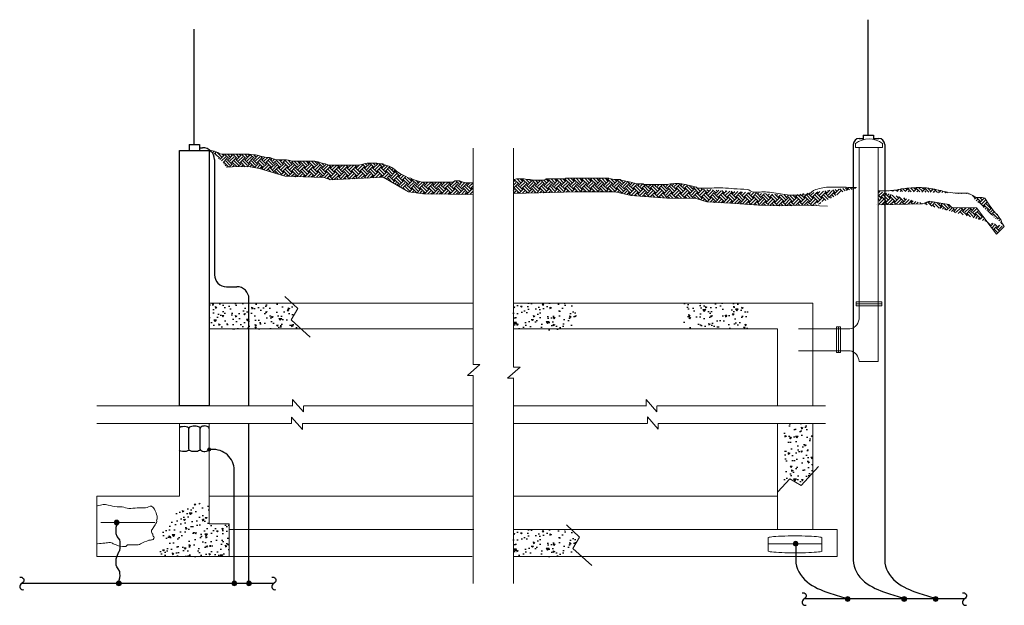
# Model space of a CAD drawing. Header units: millimetres. Extents: x -2360 to 10457, y -6472 to 6130.
# Tile 3 of 5: x 5492 to 10441, y -1498 to 1444. Entities that reach past the tile are written whole.
import ezdxf

# ---------------------------------------------------------------- set-up
doc = ezdxf.new("R2010")
doc.units = ezdxf.units.MM
for name, color, linetype in [('-AS-BUILT', 240, 'Continuous'), ('E-BLDG-OTLN', 3, 'Continuous'), ('E-DETL-MBND', 1, 'Continuous'), ('E-DETL-PATT', 1, 'Continuous'), ('E-DETL-STLS', 4, 'Continuous')]:
    doc.layers.add(name, color=color, linetype=linetype)
pattern_1 = [(5, (-4561.35, -4822.745), (56.22064, -67.00115), [9.1108, -100.2189]), (310, (-4561.35, -4822.745), (52.69306, 76.52986), [7.28865, -80.17514]), (55.4514, (-4556.66, -4828.33), (108.9137, 9.52863), [7.743, -85.173]), (1.1842, (-4544.17, -4805.57), (77.4557, -105.8911), [13.6662, -150.3284]), (51.6356, (-4537.71, -4814.39), (163.9596, 3.3891), [11.6145, -127.7594]), (306.1842, (-4544.17, -4805.57), (163.9596, 3.3892), [10.933, -120.2627]), (336, (-4539.87, -4818.45), (16.68888, -85.85683), [9.1108, -100.2189]), (281, (-4539.87, -4818.45), (83.1888, 41.3884), [7.28865, -80.17514]), (26.4514, (-4538.48, -4825.604), (99.87764, -44.4685), [7.743, -85.173]), (352.5, (-4561.346, -4822.745), (29.63927, 27.550264), [0, -79.20332, 0, -81.38991, 0, -80.47883]), (322.5, (-4561.346, -4822.745), (56.47603, 11.28197), [0, -46.4044, 0, -77.38115, 0, -30.67306]), (282.5, (-4580.5, -4803.59), (43.91663, -47.79145), [0, -30.36937, 0, -94.75243, 0, -125.72919]), (272.5, (-4589.09, -4795), (58.69304, -41.4955), [0, -39.48018, 0, -62.92533, 0, -89.28595])]
pattern_2 = [(315, (-4561.346, -4685.37), (42.948774, -1e-14), [30.36937, -30.36937]), (315, (-4553.294, -4677.317), (42.948774, -1e-14), [30.36937, -30.36937]), (315, (-4545.24, -4669.264), (42.948774, -1e-14), [30.36937, -30.36937]), (45, (-4539.872, -4669.264), (1e-14, 42.948774), [30.36937, -30.36937]), (45, (-4531.82, -4677.317), (1e-14, 42.948774), [30.36937, -30.36937]), (45, (-4523.766, -4685.37), (1e-14, 42.948774), [30.36937, -30.36937])]

msp = doc.modelspace()

# ---------------------------------------------------------------- hatches: boundary and pattern name
at = {"layer": 'E-DETL-PATT'}
h = msp.add_hatch(dxfattribs=at)
h.set_pattern_fill('EARTH', color=1, scale=121.477479, angle=315, style=0)
h.set_pattern_definition(pattern_2)
h.paths.add_polyline_path([(7387.9, 682.2), (7381.6, 688.6), (7372, 694.9), (7362.5, 701.3), (7349.9, 707.6), (7337.2, 710.8), (7321.3, 717.1), (7318.2, 720.3), (7305.5, 720.3), (7286.5, 723.4), (7273.8, 723.4), (7261.1, 723.4), (7245.3, 723.4), (7238.9, 723.4), (7223.1, 720.3), (7210.4, 717.1), (7197.7, 713.9), (7185, 713.9), (7169.2, 713.9), (7156.5, 713.9), (7153.3, 713.9), (7140.7, 713.9), (7128, 713.9), (7112.1, 713.9), (7096.3, 713.9), (7077.3, 713.9), (7064.6, 713.9), (7051.9, 713.9), (7045.6, 713.9), (7029.7, 720.3), (7010.7, 723.4), (6991.7, 729.8), (6975.9, 733), (6963.2, 733), (6944.2, 733), (6931.5, 733), (6918.8, 733), (6906.1, 733), (6893.4, 733), (6880.8, 733), (6879.3, 733), (6898, 655.8), (7022.5, 651.8), (7053.5, 639.8), (7318.2, 652.5), (7447, 579.1), (7521.4, 569), (7771.9, 566.1), (7771.9, 625.2), (7758.7, 625.2), (7746, 625.2), (7733.4, 625.2), (7720.7, 628.3), (7704.8, 634.7), (7692.2, 634.7), (7679.5, 634.7), (7670, 628.3), (7654.1, 628.3), (7641.5, 628.3), (7628.8, 628.3), (7616.1, 628.3), (7603.4, 628.3), (7590.7, 628.3), (7578.1, 628.3), (7565.4, 628.3), (7552.7, 628.3), (7540, 628.3), (7527.3, 628.3), (7514.7, 628.3), (7502, 631.5), (7479.8, 637.8), (7470.3, 641), (7457.6, 647.4), (7444.9, 650.5), (7432.3, 656.9), (7419.6, 663.2), (7406.9, 669.6)])
h.paths.add_polyline_path([(6879.3, 733), (6868.1, 733), (6861.8, 733), (6849.1, 736.1), (6833.2, 739.3), (6817.4, 739.3), (6804.7, 739.3), (6792, 739.3), (6779.3, 742.5), (6766.7, 745.6), (6747.7, 752), (6731.8, 752), (6719.1, 755.2), (6700.1, 758.3), (6693.8, 761.5), (6677.9, 764.7), (6665.2, 764.7), (6646.2, 767.8), (6627.2, 767.8), (6614.5, 767.8), (6601.9, 767.8), (6586, 767.8), (6573.3, 767.8), (6560.7, 767.8), (6548, 767.8), (6535.3, 767.8), (6522.6, 767.8), (6509.9, 767.8), (6497.3, 771), (6487.8, 777.3), (6471.9, 783.7), (6453.5, 787.6), (6444.5, 787.7, -0.088127), (6529.7, 702.6), (6591.7, 706.3), (6650.2, 705.3), (6697.4, 696.9), (6795.7, 666.6), (6827.1, 658.8), (6868.8, 656.7), (6898, 655.8)])
h = msp.add_hatch(dxfattribs=at)
h.set_pattern_fill('EARTH', color=1, scale=121.477479, angle=315, style=0)
h.set_pattern_definition(pattern_2)
edge = h.paths.add_edge_path()
edge.add_spline(control_points=[(9712.9, 590.5), (9690.3, 587.9), (9667.7, 585.2), (9645.1, 582.5), (9623.1, 579.9), (9602.2, 571.5), (9582.1, 561.5), (9558.8, 549.9), (9536.4, 537.7), (9514.8, 523.6), (9507.8, 519.1), (9500.8, 514.4), (9493.8, 509.7)], knot_values=[0.18539, 0.18539, 0.18539, 0.18539, 0.419894, 0.419894, 0.419894, 0.648234, 0.648234, 0.648234, 0.913363, 0.913363, 0.913363, 1, 1, 1, 1], degree=3, periodic=0)
edge.add_line((9629, 579), (9635.7, 582.4))
edge.add_line((9635.7, 582.4), (9648.4, 585.5))
edge.add_line((9648.4, 585.5), (9661.1, 588.7))
edge.add_line((9661.1, 588.7), (9673.7, 591.9))
edge.add_line((9673.7, 591.9), (9686.4, 595))
edge.add_line((9686.4, 595), (9699.1, 598.2))
edge.add_spline(control_points=[(9699.1, 598.2), (9690.1, 598.4), (9674.5, 599), (9658.6, 599.8)], knot_values=[0.940623, 0.940623, 0.940623, 0.940623, 1, 1, 1, 1], degree=3, periodic=0)
edge.add_spline(control_points=[(9658.6, 599.8), (9628.2, 600.6), (9597.2, 601.1), (9566.4, 601.5), (9542.2, 601.8), (9518.5, 595.5), (9494.9, 588.8), (9479, 584.3), (9469, 566.1), (9452.9, 563.6), (9415.4, 557.9), (9376.9, 559.4), (9339.4, 563.6), (9309.9, 566.9), (9280.6, 573.1), (9251.1, 576.2), (9227.5, 578.7), (9203.2, 573.4), (9179.6, 576.2), (9169.1, 577.5), (9160.8, 588.1), (9150.2, 588.8), (9127.8, 590.5), (9105.3, 591.4), (9082.9, 593.1), (9064.7, 594.4), (9046.6, 596.4), (9028.3, 597.3), (8998.6, 598.7), (8969, 594.8), (8939.3, 595), (8925.7, 595.1), (8912, 595.4), (8898.4, 595.4)], knot_values=[0.001497, 0.001497, 0.001497, 0.001497, 0.114062, 0.114062, 0.114062, 0.202287, 0.202287, 0.202287, 0.261903, 0.261903, 0.261903, 0.39988, 0.39988, 0.39988, 0.508312, 0.508312, 0.508312, 0.595191, 0.595191, 0.595191, 0.634121, 0.634121, 0.634121, 0.716054, 0.716054, 0.716054, 0.782685, 0.782685, 0.782685, 0.890943, 0.890943, 0.890943, 0.940623, 0.940623, 0.940623, 0.940623], degree=3, periodic=0)
edge.add_line((9365.2, 561.2), (9383.8, 510.9))
edge.add_line((9383.8, 510.9), (9394.8, 511.1))
edge.add_line((9394.8, 511.1), (9396.9, 513.2))
edge.add_line((9396.9, 513.2), (9397.2, 511.2))
edge.add_line((9397.2, 511.2), (9434.1, 511.9))
edge.add_line((9434.1, 511.9), (9478.8, 510.2))
edge.add_line((9478.8, 510.2), (9483.6, 512.6))
edge.add_line((9483.6, 512.6), (9493.1, 519))
edge.add_line((9493.1, 519), (9502.6, 525.3))
edge.add_line((9502.6, 525.3), (9515.3, 528.5))
edge.add_line((9515.3, 528.5), (9527.2, 531.5))
edge.add_spline(control_points=[(9712.9, 590.5), (9690.3, 587.9), (9667.7, 585.2), (9645.1, 582.5), (9623.1, 579.9), (9602.2, 571.5), (9582.1, 561.5), (9558.8, 549.9), (9536.4, 537.7), (9514.8, 523.6), (9507.8, 519.1), (9500.8, 514.4), (9493.8, 509.7)], knot_values=[0.18539, 0.18539, 0.18539, 0.18539, 0.419894, 0.419894, 0.419894, 0.648234, 0.648234, 0.648234, 0.913363, 0.913363, 0.913363, 1, 1, 1, 1], degree=3, periodic=0)
edge.add_line((9530.3, 533.2), (9537.4, 538))
edge.add_line((9537.4, 538), (9539.6, 538.5))
edge = h.paths.add_edge_path()
edge.add_spline(control_points=[(9658.6, 599.8), (9628.2, 600.6), (9597.2, 601.1), (9566.4, 601.5), (9542.2, 601.8), (9518.5, 595.5), (9494.9, 588.8), (9479, 584.3), (9469, 566.1), (9452.9, 563.6), (9415.4, 557.9), (9376.9, 559.4), (9339.4, 563.6), (9309.9, 566.9), (9280.6, 573.1), (9251.1, 576.2), (9227.5, 578.7), (9203.2, 573.4), (9179.6, 576.2), (9169.1, 577.5), (9160.8, 588.1), (9150.2, 588.8), (9127.8, 590.5), (9105.3, 591.4), (9082.9, 593.1), (9064.7, 594.4), (9046.6, 596.4), (9028.3, 597.3), (8998.6, 598.7), (8969, 594.8), (8939.3, 595), (8925.7, 595.1), (8912, 595.4), (8898.4, 595.4)], knot_values=[0.001497, 0.001497, 0.001497, 0.001497, 0.114062, 0.114062, 0.114062, 0.202287, 0.202287, 0.202287, 0.261903, 0.261903, 0.261903, 0.39988, 0.39988, 0.39988, 0.508312, 0.508312, 0.508312, 0.595191, 0.595191, 0.595191, 0.634121, 0.634121, 0.634121, 0.716054, 0.716054, 0.716054, 0.782685, 0.782685, 0.782685, 0.890943, 0.890943, 0.890943, 0.940623, 0.940623, 0.940623, 0.940623], degree=3, periodic=0)
edge.add_line((8898.4, 595.4), (8893.4, 603))
edge.add_line((8893.4, 603), (8880.7, 606.1))
edge.add_line((8880.7, 606.1), (8868, 609.3))
edge.add_line((8868, 609.3), (8852.2, 612.5))
edge.add_line((8852.2, 612.5), (8839.5, 615.7))
edge.add_line((8839.5, 615.7), (8820.5, 618.8))
edge.add_line((8820.5, 618.8), (8807.8, 622))
edge.add_line((8807.8, 622), (8798.3, 622))
edge.add_line((8798.3, 622), (8785.6, 622))
edge.add_line((8785.6, 622), (8763.5, 618.8))
edge.add_line((8763.5, 618.8), (8744.4, 615.7))
edge.add_line((8744.4, 615.7), (8731.8, 615.7))
edge.add_line((8731.8, 615.7), (8715.9, 615.7))
edge.add_line((8715.9, 615.7), (8703.2, 615.7))
edge.add_line((8703.2, 615.7), (8690.6, 615.7))
edge.add_line((8690.6, 615.7), (8677.9, 615.7))
edge.add_line((8677.9, 615.7), (8665.2, 615.7))
edge.add_line((8665.2, 615.7), (8652.5, 615.7))
edge.add_line((8652.5, 615.7), (8639.8, 615.7))
edge.add_line((8639.8, 615.7), (8627.2, 615.7))
edge.add_line((8627.2, 615.7), (8627.2, 618.8))
edge.add_line((8627.2, 618.8), (8614.5, 618.8))
edge.add_line((8614.5, 618.8), (8598.6, 618.8))
edge.add_line((8598.6, 618.8), (8586, 622))
edge.add_line((8586, 622), (8563.8, 628.3))
edge.add_line((8563.8, 628.3), (8547.9, 631.5))
edge.add_line((8547.9, 631.5), (8532.1, 634.7))
edge.add_line((8532.1, 634.7), (8516.2, 637.8))
edge.add_line((8516.2, 637.8), (8509.9, 641))
edge.add_line((8509.9, 641), (8490.9, 641))
edge.add_line((8490.9, 641), (8478.2, 641))
edge.add_line((8478.2, 641), (8465.5, 644.2))
edge.add_line((8465.5, 644.2), (8452.8, 647.4))
edge.add_line((8452.8, 647.4), (8440.2, 647.4))
edge.add_line((8440.2, 647.4), (8427.5, 647.4))
edge.add_line((8427.5, 647.4), (8414.8, 647.4))
edge.add_line((8414.8, 647.4), (8402.1, 647.4))
edge.add_line((8402.1, 647.4), (8389.5, 647.4))
edge.add_line((8389.5, 647.4), (8386.3, 647.4))
edge.add_line((8386.3, 647.4), (8373.6, 647.4))
edge.add_line((8373.6, 647.4), (8357.8, 647.4))
edge.add_line((8357.8, 647.4), (8335.6, 647.4))
edge.add_line((8335.6, 647.4), (8322.9, 647.4))
edge.add_line((8322.9, 647.4), (8303.9, 647.4))
edge.add_line((8303.9, 647.4), (8284.9, 647.4))
edge.add_line((8284.9, 647.4), (8265.8, 647.4))
edge.add_line((8265.8, 647.4), (8250, 647.4))
edge.add_line((8250, 647.4), (8237.3, 647.4))
edge.add_line((8237.3, 647.4), (8234.1, 644.2))
edge.add_line((8234.1, 644.2), (8218.3, 644.2))
edge.add_line((8218.3, 644.2), (8206, 644.2))
edge.add_line((8206, 644.2), (8222.1, 577.8))
edge.add_line((8222.1, 577.8), (8291.5, 579.5))
edge.add_line((8291.5, 579.5), (8485.3, 579.5))
edge.add_line((8485.3, 579.5), (8565.3, 560.5))
edge.add_line((8565.3, 560.5), (8745.2, 547.8))
edge.add_line((8745.2, 547.8), (8893.2, 546.5))
edge.add_line((8893.2, 546.5), (8945.6, 528.8))
edge.add_line((8945.6, 528.8), (9065.6, 522.9))
edge.add_line((9065.6, 522.9), (9205.1, 513))
edge.add_line((9205.1, 513), (9321.8, 509.8))
edge.add_line((9321.8, 509.8), (9383.8, 510.9))
edge.add_line((9383.8, 510.9), (9365.2, 561.2))
h.paths.add_polyline_path([(8206, 644.2), (8199.3, 644.2), (8183.4, 644.2), (8170.8, 644.2), (8154.9, 644.2), (8142.2, 644.2), (8139.1, 644.2), (8129.6, 637.8), (8113.7, 637.8), (8097.9, 637.8), (8085.2, 637.8), (8072.5, 637.8), (8061.5, 640), (8061.5, 573.7), (8222.1, 577.8)])
h.paths.add_polyline_path([(8061.5, 640), (8056.7, 641), (8040.8, 641), (8028.1, 644.2), (8015.5, 644.2), (8002.8, 644.2), (7990.1, 644.2), (7977.4, 641), (7973.7, 637.3), (7973.7, 571.4), (8061.5, 573.7)])
h = msp.add_hatch(dxfattribs=at)
h.set_pattern_fill('EARTH', color=1, scale=121.477479, angle=315, style=0)
h.set_pattern_definition(pattern_2)
edge = h.paths.add_edge_path()
edge.add_line((9788.1, 513.9), (10030.3, 518.9))
edge.add_line((10030.3, 518.9), (10064.2, 531.9))
edge.add_line((10064.2, 531.9), (10162.3, 515.8))
edge.add_line((10162.3, 515.8), (10177.8, 500.3))
edge.add_line((10177.8, 500.3), (10301.3, 498.6))
edge.add_line((10301.3, 498.6), (10401.4, 366.6))
edge.add_line((10401.4, 366.6), (10441.4, 404.8))
edge.add_spline(control_points=[(9808.8, 584.1), (9828.9, 583.3), (9849, 583.5), (9869, 584.6), (9880.3, 585.3), (9891.5, 587), (9902.7, 588.8), (9909.7, 590), (9916.6, 591.9), (9923.7, 593.1), (9936.2, 595.1), (9948.9, 596.3), (9961.5, 597.3), (9995, 599.9), (10029.1, 601.9), (10062.4, 597.3), (10089.4, 593.5), (10115.5, 585.2), (10142.3, 580.4), (10160.4, 577.2), (10178.5, 572), (10196.9, 572), (10217.9, 572), (10239, 572), (10260, 572)], knot_values=[0, 0, 0, 0, 0.132454, 0.132454, 0.132454, 0.207028, 0.207028, 0.207028, 0.254226, 0.254226, 0.254226, 0.337978, 0.337978, 0.337978, 0.559975, 0.559975, 0.559975, 0.739585, 0.739585, 0.739585, 0.861242, 0.861242, 0.861242, 1, 1, 1, 1], degree=3, periodic=0)
edge.add_line((10260, 572), (10267.1, 570))
edge.add_line((10267.1, 570), (10273.4, 566.5))
edge.add_line((10273.4, 566.5), (10282.9, 560.2))
edge.add_line((10282.9, 560.2), (10292.4, 553.8))
edge.add_line((10292.4, 553.8), (10305.1, 550.7))
edge.add_line((10305.1, 550.7), (10317.8, 550.7))
edge.add_line((10317.8, 550.7), (10330.5, 550.7))
edge.add_line((10330.5, 550.7), (10343.1, 547.5))
edge.add_line((10343.1, 547.5), (10349.5, 538))
edge.add_line((10349.5, 538), (10355.8, 528.5))
edge.add_line((10355.8, 528.5), (10362.1, 519))
edge.add_line((10362.1, 519), (10368.5, 509.4))
edge.add_line((10368.5, 509.4), (10374.8, 499.9))
edge.add_line((10374.8, 499.9), (10381.2, 490.4))
edge.add_line((10381.2, 490.4), (10390.7, 480.9))
edge.add_line((10390.7, 480.9), (10397, 471.4))
edge.add_line((10397, 471.4), (10406.5, 465.1))
edge.add_line((10406.5, 465.1), (10412.9, 455.5))
edge.add_line((10412.9, 455.5), (10419.2, 446))
edge.add_line((10419.2, 446), (10425.5, 436.5))
edge.add_line((10425.5, 436.5), (10428.7, 423.8))
edge.add_line((10428.7, 423.8), (10435, 414.3))
edge.add_line((10435, 414.3), (10441.4, 404.8))
edge.add_line((10441.4, 404.8), (10260, 572))
edge.add_line((9808.8, 584.1), (9810.3, 514.3))
h = msp.add_hatch(dxfattribs=at)
h.set_pattern_fill('AR-CONC', color=1, scale=12.147748, angle=315, style=0)
h.set_pattern_definition(pattern_1)
h.paths.add_polyline_path([(6890.7, -7.1), (6860.5, 20.9), (6570.7, 20.9), (6570.7, -109.5), (6907.4, -109.5), (6856.6, -63.9)])
h.paths.add_polyline_path([(6570.7, 20.9), (6444.5, 20.9), (6444.5, -109.5), (6570.7, -109.5)])
h = msp.add_hatch(dxfattribs=at)
h.set_pattern_fill('AR-CONC', color=1, scale=12.147748, angle=315, style=0)
h.set_pattern_definition([(5, (-4561.35, -3684.15), (56.22064, -67.00115), [9.1108, -100.2189]), (310, (-4561.35, -3684.15), (52.69306, 76.52986), [7.28865, -80.17514]), (55.4514, (-4556.66, -3689.73), (108.9137, 9.52863), [7.743, -85.173]), (1.1842, (-4544.17, -3666.97), (77.4557, -105.8911), [13.6662, -150.3284]), (51.6356, (-4537.71, -3675.79), (163.9596, 3.3891), [11.6145, -127.7594]), (306.1842, (-4544.17, -3666.97), (163.9596, 3.3892), [10.933, -120.2627]), (336, (-4539.87, -3679.85), (16.68888, -85.85683), [9.1108, -100.2189]), (281, (-4539.87, -3679.85), (83.1888, 41.3884), [7.28865, -80.17514]), (26.4514, (-4538.48, -3687.01), (99.87764, -44.4685), [7.743, -85.173]), (352.5, (-4561.346, -3684.146), (29.63927, 27.550264), [0, -79.20332, 0, -81.38991, 0, -80.47883]), (322.5, (-4561.346, -3684.146), (56.47603, 11.28197), [0, -46.4044, 0, -77.38115, 0, -30.67306]), (282.5, (-4580.5, -3664.99), (43.91663, -47.79145), [0, -30.36937, 0, -94.75243, 0, -125.7292]), (272.5, (-4589.09, -3656.4), (58.69304, -41.4955), [0, -39.48018, 0, -62.92533, 0, -89.28595])])
h.paths.add_polyline_path([(8272.2, -72.9), (8306.3, -16.1), (8266.3, 20.9), (7973.7, 20.9), (7973.7, -114), (8318, -114)])
h = msp.add_hatch(dxfattribs=at)
h.set_pattern_fill('AR-CONC', color=1, scale=12.147748, angle=315, style=0)
h.set_pattern_definition(pattern_1)
h.paths.add_polyline_path([(9163.1, -16.1), (9123.2, 20.9), (8822, 20.9), (8861.9, -16.1), (8827.8, -72.9), (8868.6, -109.5), (9169.8, -109.5), (9129, -72.9)])
h = msp.add_hatch(dxfattribs=at)
h.set_pattern_fill('AR-CONC', color=1, scale=12.147748, angle=315, style=0)
h.set_pattern_definition(pattern_1)
h.paths.add_polyline_path([(9478.5, -584.8), (9335.6, -584.8), (9335.6, -892.4), (9364, -861.7), (9420.8, -895.8), (9478.5, -831.5)])
h = msp.add_hatch(dxfattribs=at)
h.set_pattern_fill('AR-CONC', color=1, scale=12.147748, angle=315, style=0)
h.set_pattern_definition(pattern_1)
h.paths.add_polyline_path([(6544.5, -1088.3), (6444.5, -1088.3), (6444.5, -979.6), (6359.9, -989), (6292.3, -1008.3), (6253.7, -1077.4), (6199.1, -1144.9), (6186.2, -1252.6), (6544.5, -1252.6)])
h = msp.add_hatch(dxfattribs=at)
h.set_pattern_fill('AR-CONC', color=1, scale=12.147748, angle=315, style=0)
h.set_pattern_definition(pattern_1)
h.paths.add_polyline_path([(8272.2, -1211.5), (8306.3, -1154.7), (8266.3, -1117.7), (7973.7, -1117.7), (7973.7, -1252.6), (8318, -1252.6)])

# ---------------------------------------------------------------- linework, layer by layer
at = {"layer": '-AS-BUILT', "color": 1}
for p, q in [((9682.1, 817.9), (9682.1, -1188.3)), ((9840.3, 817.9), (9840.3, -1188.3))]:
    msp.add_line(p, q, dxfattribs=at)
at = {"layer": 'Defpoints'}
msp.add_lwpolyline([(6295.2, 787.7), (6444.5, 787.7), (6444.5, -496.4), (6295.2, -496.4)], close=True, dxfattribs=at)
at = {"layer": 'E-BLDG-OTLN', "color": 1, "lineweight": 13}
for p, q in [((7771.9, -149.8), (7771.9, 799)), ((7973.7, -162.7, 6.4), (7973.7, 799, 6.4)), ((9693.4, 802.3, 6.4), (9693.4, 822.9, 6.4)), ((9693.4, 802.3), (9829, 802.3)), ((9711.5, -49.4), (9711.5, 802.3)), ((9808.1, -272.6), (9808.1, 802.3)), ((9829, 802.3, 6.4), (9829, 822, 6.4)), ((6295.2, 787.7), (6444.5, 787.7)), ((6295.2, -496.4), (6295.2, 787.7)), ((6444.5, -496.4), (6444.5, 787.7)), ((6444.5, 20.9), (7771.9, 20.9)), ((7972.4, 20.9), (9478.5, 20.9)), ((9478.5, -496.4), (9478.5, 20.9)), ((9824.8, 16.8, 6.4), (9696.3, 16.8, 6.4)), ((6444.5, -109.5), (7771.9, -109.5)), ((7976.6, -109.5), (9302, -109.5)), ((9302, -496.4), (9302, -109.5)), ((9407.1, -109.5), (9665.2, -109.5)), ((9607.6, -228, 6.4), (9607.6, -99.5, 6.4)), ((7772, -288.6), (7771.9, -149.8)), ((7973.8, -301.1, 6.4), (7973.7, -162.7, 6.4)), ((9407.1, -218.8), (9666.1, -218.8)), ((7742.7, -343.6), (7805.2, -288.6)), ((7772, -288.6), (7805.2, -288.6)), ((9711.5, -272.6), (9808.1, -272.6)), ((7742.7, -343.6), (7772, -343.6)), ((7771.9, -1388.3), (7771.9, -343.2)), ((7772, -468.3), (7772, -343.6)), ((7944.5, -356.1), (8007, -301.1)), ((7973.8, -301.1), (8007, -301.1)), ((7944.5, -356.1), (7973.8, -356.1)), ((7973.7, -1388.3), (7973.7, -355)), ((7973.8, -480.8), (7973.8, -356.1)), ((6864, -496.9), (6864, -463.7)), ((6919, -526.2), (6864, -463.7)), ((8640.3, -497.3), (8640.3, -464.1)), ((8695.3, -526.6), (8640.3, -464.1)), ((5879.2, -496.4), (6864.1, -496.4)), ((6918, -496.4), (7771.9, -496.4)), ((6919, -526.2), (6919, -496.9)), ((7973.7, -496.4), (8639, -496.4)), ((8695.3, -526.6), (8695.3, -497.3)), ((8695.5, -496.4), (9542.4, -496.4)), ((5879.2, -584.8), (6857.4, -584.8)), ((6295.2, -950.2), (6295.2, -583.5)), ((6444.5, -1088.3), (6444.5, -587.7)), ((6858.2, -585.2), (6858.2, -552)), ((6913.2, -614.5), (6858.2, -552)), ((6913.2, -614.5), (6913.2, -585.2)), ((6913.4, -584.8), (7771.9, -584.8)), ((7973.7, -584.8), (8646.7, -584.8)), ((8647.1, -584.1), (8647.1, -550.9)), ((8702.1, -613.4), (8647.1, -550.9)), ((8701.1, -584.8), (9542.4, -584.8)), ((8702.1, -613.4), (8702.1, -584.1)), ((9302, -1117.3), (9302, -584.9)), ((9478.5, -1117.7), (9478.5, -584.8)), ((5879.2, -1252.6), (5879.2, -950.2)), ((5879.2, -950.2), (6295.2, -950.2)), ((6444.5, -950.2), (7771.9, -950.2)), ((7973.7, -950.2), (9302, -950.2)), ((5900.1, -1081.6), (6171.9, -1081.6)), ((6444.5, -1088.3, 6.4), (6544.5, -1088.3, 6.4)), ((6544.5, -1088.3, 6.4), (6544.5, -1252.6, 6.4)), ((6544.5, -1117.7), (7774.8, -1117.7)), ((7972.4, -1117.7), (9601.5, -1117.7)), ((9601.5, -1252.6), (9601.5, -1117.7)), ((9254.8, -1225.3, 6.4), (9254.8, -1158.8, 6.4)), ((9523.9, -1225.3, 6.4), (9523.9, -1158, 6.4)), ((9254, -1188.3, 6.4), (9524.9, -1188.3, 6.4)), ((5879.2, -1252.6), (7766.4, -1252.6)), ((7972.4, -1252.6), (9601.5, -1252.6))]:
    msp.add_line(p, q, dxfattribs=at)
at = {"layer": 'E-BLDG-OTLN', "color": 1, "lineweight": 13, "elevation": -2.2}
for points in [[(6444.5, 787.7), (6453.5, 787.6), (6471.9, 783.7), (6487.8, 777.3), (6497.3, 771), (6509.9, 767.8), (6522.6, 767.8), (6535.3, 767.8), (6548, 767.8), (6560.7, 767.8), (6573.3, 767.8), (6573.3, 767.8), (6586, 767.8), (6601.9, 767.8), (6614.5, 767.8), (6627.2, 767.8), (6646.2, 767.8), (6665.2, 764.7), (6677.9, 764.7), (6693.8, 761.5), (6700.1, 758.3), (6719.1, 755.2), (6731.8, 752), (6747.7, 752), (6766.7, 745.6), (6779.3, 742.5), (6779.3, 742.5), (6792, 739.3), (6804.7, 739.3), (6817.4, 739.3), (6833.2, 739.3), (6849.1, 736.1), (6861.8, 733), (6868.1, 733), (6880.8, 733), (6893.4, 733), (6906.1, 733), (6918.8, 733), (6918.8, 733), (6931.5, 733), (6944.2, 733), (6963.2, 733), (6975.9, 733), (6991.7, 729.8), (7010.7, 723.4), (7029.7, 720.3), (7045.6, 713.9), (7051.9, 713.9), (7064.6, 713.9), (7077.3, 713.9), (7096.3, 713.9), (7112.1, 713.9), (7128, 713.9), (7140.7, 713.9), (7153.3, 713.9), (7156.5, 713.9), (7169.2, 713.9), (7185, 713.9), (7197.7, 713.9), (7210.4, 717.1), (7223.1, 720.3), (7238.9, 723.4), (7245.3, 723.4), (7261.1, 723.4), (7273.8, 723.4), (7286.5, 723.4), (7305.5, 720.3), (7318.2, 720.3), (7321.3, 717.1), (7337.2, 710.8), (7349.9, 707.6), (7362.5, 701.3), (7372, 694.9), (7381.6, 688.6), (7387.9, 682.2), (7406.9, 669.6), (7419.6, 663.2), (7432.3, 656.9), (7444.9, 650.5), (7457.6, 647.4), (7470.3, 641), (7479.8, 637.8), (7502, 631.5), (7514.7, 628.3), (7527.3, 628.3), (7540, 628.3), (7552.7, 628.3), (7565.4, 628.3), (7578.1, 628.3), (7590.7, 628.3), (7603.4, 628.3), (7616.1, 628.3), (7628.8, 628.3), (7641.5, 628.3), (7641.5, 628.3), (7654.1, 628.3), (7670, 628.3), (7679.5, 634.7), (7692.2, 634.7), (7704.8, 634.7), (7720.7, 628.3), (7733.4, 625.2), (7746, 625.2), (7758.7, 625.2), (7771.4, 625.2), (7771.4, 625.2)], [(8898.4, 595.4), (8893.4, 603), (8880.7, 606.1), (8868, 609.3), (8852.2, 612.5), (8839.5, 615.7), (8820.5, 618.8), (8807.8, 622), (8798.3, 622), (8785.6, 622), (8763.5, 618.8), (8744.4, 615.7), (8731.8, 615.7), (8715.9, 615.7), (8703.2, 615.7), (8690.6, 615.7), (8677.9, 615.7), (8665.2, 615.7), (8652.5, 615.7), (8639.8, 615.7), (8627.2, 615.7), (8627.2, 618.8), (8614.5, 618.8), (8598.6, 618.8), (8586, 622), (8563.8, 628.3), (8547.9, 631.5), (8532.1, 634.7), (8516.2, 637.8), (8509.9, 641), (8490.9, 641), (8478.2, 641), (8465.5, 644.2), (8452.8, 647.4), (8440.2, 647.4), (8427.5, 647.4), (8414.8, 647.4), (8402.1, 647.4), (8389.5, 647.4), (8386.3, 647.4), (8373.6, 647.4), (8357.8, 647.4), (8335.6, 647.4), (8322.9, 647.4), (8303.9, 647.4), (8284.9, 647.4), (8265.8, 647.4), (8250, 647.4), (8237.3, 647.4), (8234.1, 644.2), (8218.3, 644.2), (8199.3, 644.2), (8183.4, 644.2), (8170.8, 644.2), (8154.9, 644.2), (8142.2, 644.2), (8139.1, 644.2), (8129.6, 637.8), (8113.7, 637.8), (8097.9, 637.8), (8085.2, 637.8), (8072.5, 637.8), (8072.5, 637.8), (8056.7, 641), (8040.8, 641), (8028.1, 644.2), (8015.5, 644.2), (8002.8, 644.2), (7990.1, 644.2), (7977.4, 641), (7974.2, 637.8)]]:
    msp.add_lwpolyline(points, dxfattribs=at)
at = {"layer": 'E-BLDG-OTLN', "color": 1, "lineweight": 13, "flags": 128}
for points in [[(6529.7, 702.6), (6591.7, 706.3), (6650.2, 705.3), (6697.4, 696.9), (6795.7, 666.6), (6827.1, 658.8), (6868.8, 656.7), (7022.5, 651.8), (7053.5, 639.8), (7318.2, 652.5), (7447, 579.1), (7521.4, 569), (7771.9, 566.1)], [(7973.7, 571.4), (8291.5, 579.5), (8485.3, 579.5), (8565.3, 560.5), (8745.2, 547.8), (8893.2, 546.5), (8945.6, 528.8), (9065.6, 522.9), (9205.1, 513), (9321.8, 509.8), (9434.1, 511.9), (9552.1, 507.6)], [(9808.1, 514.3), (10030.3, 518.9), (10064.2, 531.9), (10162.3, 515.8), (10177.8, 500.3), (10301.3, 498.6), (10401.4, 366.6), (10441.4, 404.8)], [(6825, 53.8), (6890.7, -7.1), (6856.6, -63.9), (6952.4, -149.9)], [(9303.1, -927.5), (9364, -861.7), (9420.8, -895.8), (9506.8, -800)], [(8240.5, -1093.8), (8306.3, -1154.7), (8272.2, -1211.5), (8368, -1297.5)]]:
    msp.add_lwpolyline(points, dxfattribs=at)
at = {"layer": 'E-BLDG-OTLN', "color": 1, "lineweight": 13}
msp.add_polyline3d([(10260, 572, 6.4), (10267.1, 570, -2.2), (10273.4, 566.5, -2.2), (10282.9, 560.2, -2.2), (10292.4, 553.8, -2.2), (10305.1, 550.7, -2.2), (10317.8, 550.7, -2.2), (10330.5, 550.7, -2.2), (10343.1, 547.5, -2.2), (10349.5, 538, -2.2), (10355.8, 528.5, -2.2), (10362.1, 519, -2.2), (10368.5, 509.4, -2.2), (10374.8, 499.9, -2.2), (10381.2, 490.4, -2.2), (10390.7, 480.9, -2.2), (10397, 471.4, -2.2), (10406.5, 465.1, -2.2), (10412.9, 455.5, -2.2), (10419.2, 446, -2.2), (10425.5, 436.5, -2.2), (10428.7, 423.8, -2.2), (10435, 414.3, -2.2), (10441.4, 404.8, -2.2), (10441.4, 404.8, -2.2)], dxfattribs=at)
at = {"layer": 'E-BLDG-OTLN', "color": 1, "lineweight": 13, "extrusion": (0, 0, -1)}
for centre, radius, start, end in [((-9760.6, 731.3, -6.4), 113.6, 53.7577, 127.0332), ((-9652.9, -276, 6.4), 58.6, 102.9255, 176.6615)]:
    msp.add_arc(centre, radius, start, end, dxfattribs=at)
at = {"layer": 'E-BLDG-OTLN', "color": 1, "lineweight": 13}
msp.add_arc((9653.5, -52.7, 6.4), 58, 281.6174, 3.18, dxfattribs=at)
msp.add_ellipse((9389.4, -1158.4, 6.4), major_axis=(135.5, 0), ratio=0.069015, start_param=0, end_param=3.141593, dxfattribs=at)
at = {"layer": 'E-BLDG-OTLN', "color": 1, "lineweight": 13, "extrusion": (0, 0, -1)}
msp.add_ellipse((9390.3, -1224.9, 6.4), major_axis=(135.5, 0), ratio=0.068976, start_param=0, end_param=3.141593, dxfattribs=at)
at = {"layer": 'E-BLDG-OTLN', "color": 1, "lineweight": 13}
for points, knots in [([(8897, 597.5, 6.4), (8910.6, 597.5, 6.4), (8924.3, 597.3, 6.4), (8937.9, 597.1, 6.4), (8967.6, 596.9, 6.4), (8997.2, 600.8, 6.4), (9026.9, 599.4, 6.4), (9045.2, 598.5, 6.4), (9063.3, 596.5, 6.4), (9081.5, 595.2, 6.4), (9103.9, 593.5, 6.4), (9126.4, 592.6, 6.4), (9148.8, 591, 6.4), (9159.4, 590.2, 6.4), (9167.7, 579.6, 6.4), (9178.2, 578.3, 6.4), (9201.8, 575.5, 6.4), (9226.1, 580.8, 6.4), (9249.7, 578.3, 6.4), (9279.1, 575.2, 6.4), (9308.5, 569, 6.4), (9338, 565.7, 6.4), (9375.4, 561.5, 6.4), (9414, 560, 6.4), (9451.5, 565.7, 6.4), (9467.6, 568.2, 6.4), (9477.6, 586.4, 6.4), (9493.5, 591, 6.4), (9517, 597.6, 6.4), (9540.8, 603.9, 6.4), (9565, 603.6, 6.4), (9595.8, 603.2, 6.4), (9626.8, 602.7, 6.4), (9657.1, 601.9, 6.4), (9673.1, 601.1, 6.4), (9688.7, 600.6, 6.4), (9697.7, 600.3, -2.2)], [0.0014969, 0.0014969, 0.0014969, 0.0014969, 0.051177, 0.051177, 0.051177, 0.159435, 0.159435, 0.159435, 0.2260663, 0.2260663, 0.2260663, 0.3079997, 0.3079997, 0.3079997, 0.3469292, 0.3469292, 0.3469292, 0.4338079, 0.4338079, 0.4338079, 0.5422405, 0.5422405, 0.5422405, 0.680217, 0.680217, 0.680217, 0.7398328, 0.7398328, 0.7398328, 0.8280585, 0.8280585, 0.8280585, 0.9406234, 0.9406234, 0.9406234, 1, 1, 1, 1]), ([(9808.5, 584.7, 6.4), (9828.5, 583.9, 6.4), (9848.6, 584.2, 6.4), (9868.7, 585.3, 6.4), (9880, 585.9, 6.4), (9891.1, 587.6, 6.4), (9902.3, 589.5, 6.4), (9909.4, 590.7, 6.4), (9916.3, 592.5, 6.4), (9923.3, 593.7, 6.4), (9935.9, 595.8, 6.4), (9948.5, 596.9, 6.4), (9961.2, 597.9, 6.4), (9994.7, 600.5, 6.4), (10028.7, 602.6, 6.4), (10062, 597.9, 6.4), (10089, 594.1, 6.4), (10115.1, 585.9, 6.4), (10141.9, 581.1, 6.4), (10160.1, 577.9, 6.4), (10178.1, 572.7, 6.4), (10196.6, 572.7, 6.4), (10217.6, 572.7, 6.4), (10238.6, 572.7, 6.4), (10259.6, 572.7, 6.4)], [0, 0, 0, 0, 0.132454, 0.132454, 0.132454, 0.207028, 0.207028, 0.207028, 0.254226, 0.254226, 0.254226, 0.337978, 0.337978, 0.337978, 0.559975, 0.559975, 0.559975, 0.739585, 0.739585, 0.739585, 0.861242, 0.861242, 0.861242, 1, 1, 1, 1]), ([(5883.3, -997.4, 6.4), (5892.6, -995.6, 6.4), (5902, -993.7, 6.4), (5911.3, -991.8, 6.4), (5919.6, -990.2, 6.4), (5928.2, -993.3, 6.4), (5936.5, -994.6, 6.4), (5951.6, -997, 6.4), (5966.3, -1000.9, 6.4), (5981.4, -1003, 6.4), (5989.7, -1004.2, 6.4), (5998.3, -1002.3, 6.4), (6006.6, -1003, 6.4), (6018, -1004.1, 6.4), (6028.7, -1011.5, 6.4), (6040.2, -1011.5, 6.4), (6054.2, -1011.5, 6.4), (6068.2, -1009.1, 6.4), (6082.3, -1008.6, 6.4), (6096.2, -1008.2, 6.4), (6110.3, -1008.9, 6.4), (6124.3, -1008.6, 6.4), (6134.9, -1008.5, 6.4), (6145.2, -995.7, 6.4), (6155.1, -1000.2, 6.4), (6167.6, -1006.1, 6.4), (6172.1, -1020.8, 6.4), (6177.5, -1033.9, 6.4), (6181.8, -1044.1, 6.4), (6184.3, -1055, 6.4), (6183.1, -1064.7, 6.4), (6182.9, -1066.7, 6.4), (6180.8, -1068.4, 6.4), (6180.3, -1070.3, 6.4), (6179.6, -1073.8, 6.4), (6182.2, -1078.3, 6.4), (6180.3, -1081.6, 6.4), (6175.9, -1089.2, 6.4), (6171.1, -1096.6, 6.4), (6166.3, -1104, 6.4), (6162.7, -1109.6, 6.4), (6158.6, -1115.1, 6.4), (6155.1, -1120.8, 6.4), (6152.1, -1125.6, 6.4), (6155.4, -1132.6, 6.4), (6157.9, -1137.6, 6.4), (6158.5, -1138.8, 6.4), (6160.3, -1139.3, 6.4), (6160.7, -1140.4, 6.4), (6161.4, -1142.1, 6.4), (6160.1, -1144.4, 6.4), (6160.7, -1146, 6.4), (6161.8, -1149.1, 6.4), (6165.2, -1151.5, 6.4), (6166.3, -1154.5, 6.4), (6167.3, -1156.9, 6.4), (6168.1, -1160.4, 6.4), (6166.3, -1162.9, 6.4), (6164.1, -1165.8, 6.4), (6161.2, -1167.5, 6.4), (6157.9, -1168.5, 6.4), (6152.4, -1170.1, 6.4), (6146.4, -1169.4, 6.4), (6141.1, -1171.3, 6.4), (6126.9, -1176.4, 6.4), (6112.9, -1182.2, 6.4), (6099.1, -1188.1, 6.4), (6095.2, -1189.8, 6.4), (6092, -1193.7, 6.4), (6087.9, -1193.7, 6.4), (6078.5, -1193.7, 6.4), (6069.2, -1193.7, 6.4), (6059.8, -1193.7, 6.4), (6054.2, -1193.7, 6.4), (6048.6, -1193.7, 6.4), (6043, -1193.7, 6.4), (6040.2, -1193.7, 6.4), (6037.4, -1193.7, 6.4), (6034.6, -1193.7, 6.4), (6030.6, -1193.7, 6.4), (6030.2, -1202.1, 6.4), (6026.2, -1202.1, 6.4), (6025.3, -1202.1, 6.4), (6024.3, -1202.1, 6.4), (6023.4, -1202.1, 6.4), (6018.7, -1202.1, 6.4), (6014.1, -1202.1, 6.4), (6009.4, -1202.1, 6.4), (5994.9, -1202.1, 6.4), (5981.1, -1195.3, 6.4), (5967.4, -1190.9, 6.4), (5960.6, -1188.8, 6.4), (5954.8, -1182.3, 6.4), (5947.7, -1182.5, 6.4), (5938.4, -1182.8, 6.4), (5929.1, -1184.6, 6.4), (5919.7, -1185.3, 6.4), (5907.6, -1186.2, 6.4), (5895.4, -1187.2, 6.4), (5883.3, -1188.1, 6.4)], [0, 0, 0, 0, 0.03793, 0.03793, 0.03793, 0.071635, 0.071635, 0.071635, 0.132217, 0.132217, 0.132217, 0.165694, 0.165694, 0.165694, 0.211722, 0.211722, 0.211722, 0.267672, 0.267672, 0.267672, 0.323474, 0.323474, 0.323474, 0.3659, 0.3659, 0.3659, 0.419591, 0.419591, 0.419591, 0.461216, 0.461216, 0.461216, 0.469528, 0.469528, 0.469528, 0.484419, 0.484419, 0.484419, 0.519537, 0.519537, 0.519537, 0.546392, 0.546392, 0.546392, 0.569047, 0.569047, 0.569047, 0.574319, 0.574319, 0.574319, 0.581754, 0.581754, 0.581754, 0.595175, 0.595175, 0.595175, 0.606349, 0.606349, 0.606349, 0.619782, 0.619782, 0.619782, 0.642415, 0.642415, 0.642415, 0.702526, 0.702526, 0.702526, 0.71917, 0.71917, 0.71917, 0.756387, 0.756387, 0.756387, 0.778712, 0.778712, 0.778712, 0.789864, 0.789864, 0.789864, 0.805666, 0.805666, 0.805666, 0.809383, 0.809383, 0.809383, 0.827992, 0.827992, 0.827992, 0.885747, 0.885747, 0.885747, 0.914086, 0.914086, 0.914086, 0.951487, 0.951487, 0.951487, 1, 1, 1, 1])]:
    msp.add_open_spline(points, degree=3, knots=knots, dxfattribs=at)
for points in [[(9696, 6.8, 6.4), (9696, 27.4, 6.4), (9825, 27.4, 6.4), (9825, 6.8, 6.4)], [(9597.6, -99.2, 6.4), (9618.2, -99.2, 6.4), (9618.2, -228.2, 6.4), (9597.6, -228.2, 6.4)]]:
    msp.add_3dface(points, dxfattribs=at)
at = {"layer": 'E-DETL-MBND', "color": 1, "lineweight": -3}
for p, q in [((6342.4, -714.1), (6342.4, -608.1)), ((6399.7, -714.1), (6399.7, -608.1))]:
    msp.add_line(p, q, dxfattribs=at)
at = {"layer": 'E-DETL-MBND', "color": 1, "linetype": 'Continuous', "lineweight": 13}
for radius in [8.07, 6.72, 5.6, 4.67, 3.89, 3.24, 2.7, 2.25]:
    msp.add_circle((6444.5, -714.6), radius, dxfattribs=at)
at = {"layer": 'E-DETL-MBND', "color": 1, "lineweight": -3}
for centre, major_axis, ratio, start_param, end_param in [((6318.8, -608.2), (-23.6, 1.2), 0.334168, 3.141593, 6.283185), ((6371.1, -609.4), (28.7, 0), 0.410892, 0, 3.141593), ((6422.1, -610.6), (22.4, -1.2), 0.613021, 0, 3.141593)]:
    msp.add_ellipse(centre, major_axis=major_axis, ratio=ratio, start_param=start_param, end_param=end_param, dxfattribs=at)
at = {"layer": 'E-DETL-MBND', "color": 1, "lineweight": -3, "extrusion": (0, 0, -1)}
for centre, major_axis, ratio, start_param, end_param in [((6318.8, -717.8), (-23.6, -1.2), 0.334168, 3.141593, 6.283185), ((6371.1, -714.1), (28.7, 0), 0.410892, 0, 3.141593), ((6422.1, -712.8), (22.4, 1.2), 0.613021, 0, 3.141593)]:
    msp.add_ellipse(centre, major_axis=major_axis, ratio=ratio, start_param=start_param, end_param=end_param, dxfattribs=at)
at = {"layer": 'E-DETL-PATT', "color": 1, "linetype": 'Continuous', "lineweight": 13}
for centre, radius in [((5979.1, -1081.6), 12.1), ((5979.1, -1081.6), 10.1), ((5979.1, -1081.6), 8.41), ((5979.1, -1081.6), 7.01), ((5979.1, -1081.6), 5.84), ((5979.1, -1081.6), 4.86), ((5979.1, -1081.6), 4.05), ((5979.1, -1081.6), 3.38), ((9392.6, -1188.3, 6.4), 12.1), ((9392.6, -1188.3, 6.4), 10.1), ((9392.6, -1188.3, 6.4), 8.41), ((9392.6, -1188.3, 6.4), 7.01), ((9392.6, -1188.3, 6.4), 5.84), ((9392.6, -1188.3, 6.4), 4.86), ((9392.6, -1188.3, 6.4), 4.05), ((9392.6, -1188.3, 6.4), 3.38), ((5990.4, -1387.6), 12.1), ((5990.4, -1387.6), 10.1), ((5990.4, -1387.6), 8.41), ((5990.4, -1387.6), 7.01), ((5990.4, -1387.6), 5.84), ((5990.4, -1387.6), 4.86), ((5990.4, -1387.6), 4.05), ((5990.4, -1387.6), 3.38), ((6570.7, -1387.6), 12.1), ((6570.7, -1387.6), 10.1), ((6570.7, -1387.6), 8.41), ((6570.7, -1387.6), 7.01), ((6570.7, -1387.6), 5.84), ((6570.7, -1387.6), 4.86), ((6570.7, -1387.6), 4.05), ((6570.7, -1387.6), 3.38), ((6644.1, -1387.6), 12.1), ((6644.1, -1387.6), 10.1), ((6644.1, -1387.6), 8.41), ((6644.1, -1387.6), 7.01), ((6644.1, -1387.6), 5.84), ((6644.1, -1387.6), 4.86), ((6644.1, -1387.6), 4.05), ((6644.1, -1387.6), 3.38), ((9653.8, -1466), 12.1), ((9653.8, -1466), 10.1), ((9653.8, -1466), 8.41), ((9653.8, -1466), 7.01), ((9653.8, -1466), 5.84), ((9653.8, -1466), 4.86), ((9653.8, -1466), 4.05), ((9653.8, -1466), 3.38), ((9937.8, -1466), 12.1), ((9937.8, -1466), 10.1), ((9937.8, -1466), 8.41), ((9937.8, -1466), 7.01), ((9937.8, -1466), 5.84), ((9937.8, -1466), 4.86), ((9937.8, -1466), 4.05), ((9937.8, -1466), 3.38), ((10096.5, -1466), 12.1), ((10096.5, -1466), 10.1), ((10096.5, -1466), 8.41), ((10096.5, -1466), 7.01), ((10096.5, -1466), 5.84), ((10096.5, -1466), 4.86), ((10096.5, -1466), 4.05), ((10096.5, -1466), 3.38)]:
    msp.add_circle(centre, radius, dxfattribs=at)
at = {"layer": 'E-DETL-STLS', "color": 1, "lineweight": -3}
for p, q in [((9756.2, 863.3, 6.4), (9756.2, 1444, 6.4)), ((6368.8, 816.5), (6368.8, 1397.3)), ((9712.1, 847.9), (9731.3, 847.9)), ((9731.3, 863.3, 6.4), (9783.1, 863.3, 6.4)), ((9731.3, 863.3, 6.4), (9731.3, 841.1, 6.4)), ((9783.1, 847.9), (9810.3, 847.9)), ((6343.9, 816.5), (6395.8, 816.5)), ((6343.9, 816.5), (6343.9, 787.7)), ((6395.7, 801.2), (6411.1, 801.2)), ((6471.1, 741.2), (6471.1, 162.8)), ((6531.1, 102.8), (6584.1, 102.8)), ((6644.1, -495.2), (6644.1, 42.8)), ((6644.1, -1387.6), (6644.1, -584.8)), ((6457.2, -714.6, 6.4), (6444.5, -714.6)), ((6570.7, -1387.6), (6570.7, -818.3, 6.4)), ((6769.8, -1387.6), (5502.1, -1387.6)), ((10240.7, -1466), (9435.6, -1466))]:
    msp.add_line(p, q, dxfattribs=at)
at = {"layer": 'E-DETL-STLS', "color": 1}
for p, q in [((9783.1, 863.3, 6.4), (9783.1, 842.6, 6.4)), ((6395.8, 816.5), (6395.8, 787.7))]:
    msp.add_line(p, q, dxfattribs=at)
at = {"layer": 'E-DETL-STLS', "color": 1, "lineweight": -3, "elevation": -2.2}
msp.add_lwpolyline([(5990.4, -1384.6), (5992.5, -1371.9), (5994.6, -1359.3), (5996.7, -1348.7), (5994.6, -1338.1), (5994.6, -1338.1), (5994.6, -1327.6), (5986.1, -1314.9), (5979.8, -1304.3), (5977.7, -1295.8), (5977.7, -1285.3), (5977.7, -1274.7), (5977.7, -1264.1), (5979.8, -1253.6), (5979.8, -1253.6), (5986.1, -1236.7), (5992.5, -1226.1), (5994.6, -1221.9), (5996.7, -1211.3), (5996.7, -1198.6), (5996.7, -1190.2), (5996.7, -1179.6), (5994.6, -1169), (5988.2, -1160.6), (5981.9, -1152.1), (5977.7, -1139.4), (5977.7, -1137.3), (5977.7, -1126.8), (5977.7, -1116.2), (5977.7, -1105.6), (5979.8, -1095.1), (5979.8, -1092.9)], dxfattribs=at)
at = {"layer": 'E-DETL-STLS', "color": 1, "lineweight": -3}
for points in [[(5491.9, -1356.8, -0.814426), (5507.1, -1383.2), (5497.1, -1392.1, 0.814426), (5512.3, -1418.5, 0.814426)], [(6759.6, -1356.8, -0.814426), (6774.8, -1383.2), (6764.8, -1392.1, 0.814426), (6780, -1418.5, 0.814426)], [(9425.4, -1435.2, -0.814426), (9440.6, -1461.6), (9430.6, -1470.5, 0.814426), (9445.8, -1496.8, 0.814426)], [(10230.5, -1435.2, -0.814426), (10245.7, -1461.6), (10235.7, -1470.5, 0.814426), (10250.9, -1496.8, 0.814426)]]:
    msp.add_lwpolyline(points, format="xyb", dxfattribs=at)
at = {"layer": 'E-DETL-STLS', "color": 1}
for centre, start, end in [((9712.1, 817.9), 90, 180), ((9810.3, 817.9), 0, 90)]:
    msp.add_arc(centre, 30, start, end, dxfattribs=at)
at = {"layer": 'E-DETL-STLS', "color": 1, "lineweight": -3}
for centre, radius, start, end in [((6411.1, 741.2), 60, 0, 90), ((6531.1, 162.8), 60, 180, 270.0009), ((6584.1, 42.8), 60, 0, 90.0009), ((6463.3, -821.9, 6.4), 107.4, 1.9195, 93.226)]:
    msp.add_arc(centre, radius, start, end, dxfattribs=at)
for points in [[(9392.6, -1188.3, 6.4), (9392.6, -1225.2, 6.4), (9392.6, -1247.8, 6.4), (9392.6, -1270.3, 6.4), (9392.6, -1311.4, 6.4), (9414.9, -1351.6, 6.4), (9449.8, -1379.6, 6.4), (9484.4, -1407.4, 6.4), (9520.4, -1421.4, 6.4), (9559, -1434.3, 6.4), (9587.6, -1443.8, 6.4), (9616.2, -1453.3, 6.4), (9644.8, -1462.9, 6.4)], [(9682.1, -1188.3), (9682.1, -1225.2), (9682.1, -1247.8), (9682.1, -1270.3), (9682.1, -1311.4), (9704.4, -1351.6), (9739.3, -1379.6), (9773.8, -1407.4), (9809.9, -1421.4), (9848.5, -1434.3), (9877.1, -1443.8), (9905.7, -1453.3), (9934.3, -1462.9)], [(9840.3, -1188.3), (9840.3, -1225.2), (9840.3, -1247.8), (9840.3, -1270.3), (9840.3, -1311.4), (9862.6, -1351.6), (9897.5, -1379.6), (9932.1, -1407.4), (9968.1, -1421.4), (10006.7, -1434.3), (10035.3, -1443.8), (10063.9, -1453.3), (10092.5, -1462.9)]]:
    msp.add_open_spline(points, degree=3, knots=[0, 0, 0, 0, 0.167624, 0.167624, 0.167624, 0.473231, 0.473231, 0.473231, 0.775852, 0.775852, 0.775852, 1, 1, 1, 1], dxfattribs=at)

doc.saveas('drawing.dxf')
